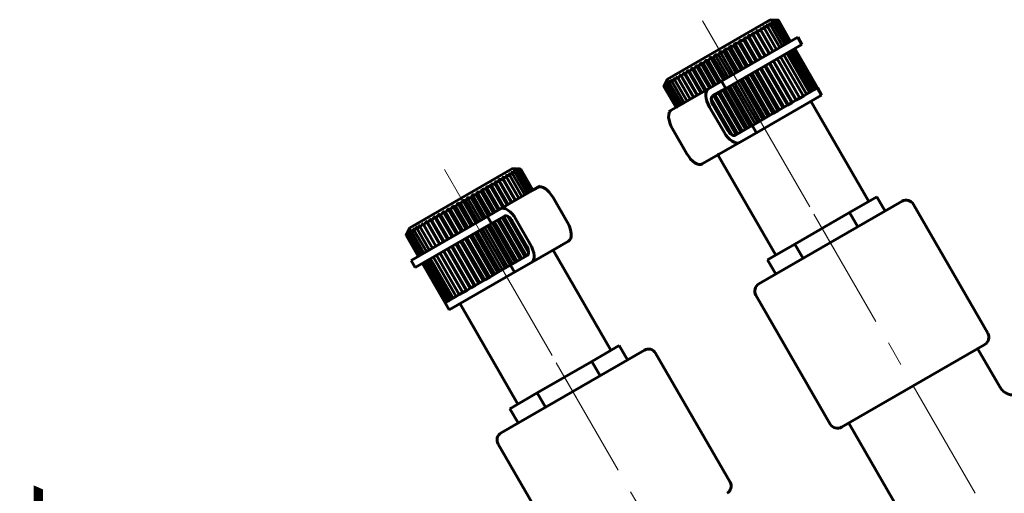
# Model space of a CAD drawing. Header units: millimetres. Extents: x 0 to 210, y 0 to 297.
# Tile 4 of 6: x 45 to 105, y 151 to 179. Entities that reach past the tile are written whole.
import ezdxf

# ---------------------------------------------------------------- set-up
doc = ezdxf.new("R2010")
doc.units = ezdxf.units.MM
for name, pattern in [('K5LT_AXLED', [12, 7.5, -1.5, 1.5, -1.5]), ('K5LT_BASIC', [0]), ('K5LT_THIN', [0])]:
    doc.linetypes.add(name, pattern=pattern)
doc.layers.add('Системный слой', color=7, linetype='Continuous')
doc.layers.add('Системный слой (1)', color=7, linetype='Continuous', true_color=0x6c6c6c)
doc.styles.add('KDIMTEXTSTYLE', font='txt', dxfattribs={"width": 0.96, "oblique": 15, "height": 5})
doc.styles.add('KTEXTSTYLE', font='txt', dxfattribs={"width": 0.96, "height": 5})
doc.dimstyles.new('KDIMSTYLE (1.00)', dxfattribs={"dimtxt": 5, "dimasz": 1, "dimexe": 2, "dimexo": 0, "dimgap": 1, "dimtad": 1, "dimtxsty": 'KDIMTEXTSTYLE', "dimsah": 1, "dimcen": 0, "dimdle": 1, "dimadec": 0, "dimazin": 0, "dimtfac": 0.667, "dimtmove": 0, "dimatfit": 3, "dimfxl": 1, "dimtvp": 1, "dimtolj": 1, "dimtzin": 0, "dimarcsym": 0})

# ---------------------------------------------------------------- blocks, each defined once
blk = doc.blocks.new('U0')
at = {"layer": 'Системный слой (1)', "color": 143, "linetype": 'K5LT_BASIC', "lineweight": 60, "true_color": 0x33acca}
for p, q in [((87.526, 175.494), (92.135, 178.156)), ((84.788, 173.914), (84.83, 173.938)), ((84.899, 173.978), (85.265, 174.189)), ((84.341, 173.656), (84.485, 173.739))]:
    blk.add_line(p, q, dxfattribs=at)
blk = doc.blocks.new('U1')
at = {"layer": 'Системный слой (1)', "color": 143, "linetype": 'K5LT_BASIC', "lineweight": 60, "true_color": 0x33acca}
for p, q in [((89.633, 172.381), (93.577, 174.658)), ((87.299, 171.033), (87.383, 171.081))]:
    blk.add_line(p, q, dxfattribs=at)
blk = doc.blocks.new('U2')
at = {"layer": 'Системный слой (1)', "color": 143, "linetype": 'K5LT_BASIC', "lineweight": 60, "true_color": 0x33acca}
for p, q in [((77.989, 165.658), (77.339, 165.283)), ((75.006, 163.936), (71.061, 161.658))]:
    blk.add_line(p, q, dxfattribs=at)
blk = doc.blocks.new('U3')
at = {"layer": 'Системный слой (1)', "color": 143, "linetype": 'K5LT_BASIC', "lineweight": 60, "true_color": 0x33acca}
for p, q in [((82.855, 159.23), (78.525, 156.73)), ((78.525, 156.73), (74.195, 154.23))]:
    blk.add_line(p, q, dxfattribs=at)
blk = doc.blocks.new('U4')
at = {"layer": 'Системный слой (1)', "color": 143, "linetype": 'K5LT_BASIC', "lineweight": 60, "true_color": 0x33acca}
for p, q in [((76.547, 169.156), (76.1, 168.898)), ((75.893, 168.778), (75.771, 168.708)), ((76.058, 168.873), (75.989, 168.834)), ((73.362, 167.317), (68.753, 164.656))]:
    blk.add_line(p, q, dxfattribs=at)
blk = doc.blocks.new('D0')
at = {"layer": 'Системный слой (1)'}
for points in [[(54.124, 141.604), (53.465, 146.604), (52.807, 141.604), (53.465, 142.104)], [(53.465, 131.604), (54.124, 136.604), (53.465, 136.104), (52.807, 136.604)]]:
    blk.add_hatch(color=7, dxfattribs=at).paths.add_polyline_path(points)
at = {"layer": 'Системный слой (1)', "color": 7, "linetype": 'K5LT_THIN', "lineweight": 18, "true_color": 0xffffff}
for p, q in [((65.332, 146.604), (51.465, 146.604)), ((52.807, 141.604), (53.465, 146.604)), ((53.465, 146.604), (54.124, 141.604)), ((53.465, 146.604), (53.465, 131.604)), ((53.465, 142.104), (52.807, 141.604)), ((54.124, 141.604), (53.465, 142.104)), ((53.465, 131.604), (52.807, 136.604)), ((52.807, 136.604), (53.465, 136.104)), ((53.465, 136.104), (54.124, 136.604)), ((54.124, 136.604), (53.465, 131.604)), ((65.332, 131.604), (51.465, 131.604))]:
    blk.add_line(p, q, dxfattribs=at)
blk.add_wipeout([(52.465, 132.572), (45.084, 132.572), (45.084, 145.114), (52.465, 145.114)]).dxf.layer = 'Системный слой (1)'
at = {"layer": 'Системный слой (1)', "color": 7, "insert": (45.878, 132.572), "char_height": 5, "attachment_point": 1, "rotation": 90, "style": 'KTEXTSTYLE'}
blk.add_mtext('\\fArial|b0|c204|p34;\\H5.0;\\W1.000;\\Q15;\\fGOST Type AU|b0|i0|c204|p34;\\Q15;\\W0.960;DN15', dxfattribs=at)
blk = doc.blocks.new('KDIMARROW_01')
at = {"layer": 'Системный слой'}
blk.add_hatch(color=0, dxfattribs=at).paths.add_polyline_path([(-5, -0.658), (0, 0), (-5, 0.658), (-4.5, 0)])
at = {"layer": 'Системный слой', "color": 0, "linetype": 'K5LT_THIN', "lineweight": 18}
for p, q in [((-4.5, 0), (-5, 0.658)), ((-5, 0.658), (0, 0)), ((0, 0), (-5, -0.658)), ((-5, -0.658), (-4.5, 0))]:
    blk.add_line(p, q, dxfattribs=at)
at = {"layer": 'Системный слой (1)', "color": 0, "linetype": 'K5LT_THIN', "lineweight": 18}
blk.add_line((110.17, 139.104), (109.17, 139.104), dxfattribs=at)

msp = doc.modelspace()

# ---------------------------------------------------------------- linework, layer by layer
at = {"layer": 'Системный слой (1)', "color": 143, "linetype": 'K5LT_BASIC', "lineweight": 60, "true_color": 0x33acca}
for p, q in [((84.255, 175.627), (90.472, 179.216)), ((90.472, 179.216), (90.967, 179.18)), ((90.64, 177.292), (89.852, 178.657)), ((89.852, 178.657), (89.896, 178.562)), ((90.847, 177.412), (90.111, 178.686)), ((91.041, 177.524), (90.305, 178.798)), ((91.212, 177.623), (90.476, 178.897)), ((91.359, 177.708), (90.624, 178.982)), ((91.482, 177.778), (90.746, 179.053)), ((91.578, 177.834), (90.842, 179.108)), ((91.647, 177.873), (90.911, 179.148)), ((91.689, 177.898), (90.953, 179.172)), ((91.702, 177.906), (90.967, 179.18)), ((89.676, 176.736), (88.888, 178.1)), ((89.88, 176.853), (89.144, 178.128)), ((89.939, 176.888), (89.151, 178.253)), ((90.189, 177.032), (89.401, 178.397)), ((90.147, 177.007), (89.411, 178.282)), ((90.423, 177.167), (89.635, 178.532)), ((90.398, 177.153), (89.662, 178.427)), ((90.632, 177.288), (89.896, 178.562)), ((92.135, 178.156), (92.385, 177.723)), ((88.528, 176.073), (87.74, 177.438)), ((92.385, 177.723), (87.776, 175.061)), ((88.703, 176.174), (87.967, 177.449)), ((88.825, 176.244), (88.037, 177.609)), ((89.009, 176.351), (88.273, 177.625)), ((89.116, 176.412), (88.328, 177.777)), ((89.309, 176.524), (88.573, 177.798)), ((89.401, 176.577), (88.613, 177.942)), ((89.6, 176.692), (88.864, 177.966)), ((93.272, 175.059), (91.897, 177.44)), ((93.314, 175.083), (91.939, 177.465)), ((93.327, 175.091), (91.952, 177.473)), ((87.635, 175.557), (86.847, 176.922)), ((87.773, 175.637), (87.038, 176.912)), ((87.931, 175.728), (87.143, 177.093)), ((88.083, 175.816), (87.347, 177.09)), ((88.23, 175.901), (87.442, 177.266)), ((88.394, 175.995), (87.658, 177.27)), ((92.257, 174.473), (90.882, 176.855)), ((92.265, 174.478), (90.89, 176.859)), ((92.472, 174.597), (91.097, 176.979)), ((92.666, 174.709), (91.291, 177.091)), ((92.837, 174.808), (91.462, 177.189)), ((92.984, 174.893), (91.609, 177.275)), ((93.107, 174.963), (91.732, 177.345)), ((93.203, 175.019), (91.828, 177.401)), ((86.523, 174.915), (85.735, 176.28)), ((86.786, 175.067), (85.998, 176.432)), ((86.877, 175.12), (86.141, 176.394)), ((87.06, 175.225), (86.272, 176.59)), ((87.168, 175.288), (86.432, 176.562)), ((87.344, 175.389), (86.556, 176.754)), ((87.468, 175.461), (86.732, 176.735)), ((91.225, 173.877), (89.85, 176.259)), ((91.301, 173.921), (89.926, 176.302)), ((91.505, 174.039), (90.13, 176.42)), ((91.564, 174.073), (90.189, 176.455)), ((91.772, 174.193), (90.397, 176.574)), ((91.814, 174.217), (90.439, 176.599)), ((92.023, 174.338), (90.648, 176.72)), ((92.048, 174.353), (90.673, 176.734)), ((85.629, 174.399), (84.841, 175.764)), ((84.894, 175.674), (84.841, 175.764)), ((85.63, 174.399), (84.894, 175.674)), ((85.825, 174.512), (85.037, 175.877)), ((85.844, 174.523), (85.109, 175.798)), ((86.041, 174.637), (85.253, 176.002)), ((86.079, 174.659), (85.343, 175.933)), ((86.274, 174.771), (85.486, 176.136)), ((86.33, 174.804), (85.594, 176.078)), ((86.597, 174.958), (85.861, 176.232)), ((90.153, 173.258), (88.778, 175.64)), ((90.328, 173.359), (88.953, 175.741)), ((90.45, 173.43), (89.075, 175.811)), ((90.634, 173.536), (89.259, 175.918)), ((90.741, 173.598), (89.366, 175.979)), ((90.934, 173.709), (89.559, 176.091)), ((91.026, 173.762), (89.651, 176.144)), ((84.255, 175.627), (84.038, 175.18)), ((84.774, 173.906), (84.038, 175.18)), ((84.788, 173.914), (84.052, 175.188)), ((84.83, 173.938), (84.094, 175.212)), ((84.899, 173.978), (84.163, 175.252)), ((84.995, 174.033), (84.259, 175.308)), ((85.117, 174.104), (84.381, 175.378)), ((85.265, 174.189), (84.529, 175.463)), ((85.436, 174.288), (84.7, 175.562)), ((87.526, 175.494), (86.735, 175.038)), ((86.985, 174.605), (87.776, 175.061)), ((87.526, 175.494), (87.776, 175.061)), ((89.26, 172.743), (87.885, 175.124)), ((89.398, 172.823), (88.023, 175.204)), ((89.556, 172.914), (88.181, 175.295)), ((89.708, 173.001), (88.333, 175.383)), ((89.855, 173.086), (88.48, 175.468)), ((90.019, 173.181), (88.644, 175.562)), ((93.203, 175.019), (93.272, 175.059)), ((93.272, 175.059), (93.314, 175.083)), ((93.314, 175.083), (93.327, 175.091)), ((93.577, 174.658), (93.327, 175.091)), ((84.485, 173.739), (86.735, 175.038)), ((88.411, 172.252), (87.036, 174.634)), ((88.502, 172.305), (87.127, 174.687)), ((88.685, 172.411), (87.31, 174.792)), ((88.793, 172.473), (87.418, 174.855)), ((88.969, 172.575), (87.594, 174.956)), ((89.093, 172.646), (87.718, 175.028)), ((92.023, 174.338), (92.257, 174.473)), ((92.257, 174.473), (92.472, 174.597)), ((92.472, 174.597), (92.666, 174.709)), ((92.666, 174.709), (92.837, 174.808)), ((92.837, 174.808), (92.984, 174.893)), ((92.984, 174.893), (93.107, 174.963)), ((93.107, 174.963), (93.203, 175.019)), ((86.802, 173.922), (87.677, 172.406)), ((88.164, 172.243), (86.904, 174.425)), ((87.947, 172.448), (86.973, 174.135)), ((87.893, 172.531), (87.018, 174.047)), ((90.934, 173.709), (91.225, 173.877)), ((91.225, 173.877), (91.505, 174.039)), ((91.505, 174.039), (91.772, 174.193)), ((91.772, 174.193), (92.023, 174.338)), ((96.428, 168.221), (92.928, 174.283)), ((84.341, 173.656), (84.37, 173.607)), ((90.019, 173.181), (90.328, 173.359)), ((90.328, 173.359), (90.634, 173.536)), ((90.634, 173.536), (90.934, 173.709)), ((89.383, 172.814), (88.36, 172.223)), ((89.383, 172.814), (89.398, 172.823)), ((89.383, 172.814), (89.633, 172.381)), ((89.398, 172.823), (89.708, 173.001)), ((89.708, 173.001), (90.019, 173.181)), ((85.427, 171.107), (84.552, 172.623)), ((88.61, 171.79), (89.633, 172.381)), ((88.61, 171.79), (86.36, 170.491)), ((90.799, 164.971), (87.299, 171.033)), ((68.667, 166.627), (74.883, 170.216)), ((75.259, 168.412), (74.471, 169.777)), ((74.471, 169.777), (74.523, 169.686)), ((75.259, 168.412), (74.523, 169.686)), ((75.452, 168.524), (74.717, 169.798)), ((74.883, 170.216), (75.378, 170.18)), ((75.624, 168.623), (74.888, 169.897)), ((75.771, 168.708), (75.035, 169.982)), ((75.893, 168.778), (75.157, 170.053)), ((75.989, 168.834), (75.253, 170.108)), ((76.058, 168.873), (75.322, 170.148)), ((76.1, 168.898), (75.364, 170.172)), ((76.114, 168.906), (75.378, 170.18)), ((74.103, 167.744), (73.315, 169.109)), ((74.291, 167.853), (73.556, 169.128)), ((74.366, 167.896), (73.578, 169.261)), ((74.558, 168.007), (73.822, 169.282)), ((74.615, 168.04), (73.827, 169.405)), ((74.848, 168.175), (74.06, 169.539)), ((74.81, 168.153), (74.074, 169.427)), ((75.063, 168.299), (74.275, 169.664)), ((75.044, 168.288), (74.308, 169.562)), ((76.575, 169.107), (76.547, 169.156)), ((73.253, 167.254), (72.465, 168.619)), ((73.421, 167.351), (72.685, 168.625)), ((73.544, 167.422), (72.756, 168.787)), ((73.72, 167.524), (72.985, 168.798)), ((73.828, 167.586), (73.04, 168.951)), ((74.011, 167.692), (73.276, 168.966)), ((76.403, 169.073), (74.153, 167.774)), ((95.264, 167.549), (96.916, 168.502)), ((97.416, 167.636), (96.916, 168.502)), ((72.064, 166.567), (71.276, 167.932)), ((72.185, 166.637), (71.449, 167.912)), ((72.36, 166.738), (71.572, 168.103)), ((72.494, 166.816), (71.759, 168.09)), ((72.658, 166.911), (71.87, 168.275)), ((72.805, 166.995), (72.069, 168.27)), ((72.957, 167.083), (72.169, 168.448)), ((73.115, 167.174), (72.379, 168.449)), ((78.211, 166.941), (77.336, 168.457)), ((98.443, 168.23), (89.783, 163.23)), ((103.626, 160.253), (99.126, 168.047)), ((71.212, 166.076), (70.424, 167.441)), ((71.288, 166.12), (70.553, 167.394)), ((71.488, 166.235), (70.7, 167.599)), ((71.579, 166.288), (70.844, 167.562)), ((71.772, 166.399), (70.984, 167.764)), ((71.879, 166.461), (71.143, 167.735)), ((73.362, 167.317), (74.153, 167.774)), ((73.362, 167.317), (73.612, 166.884)), ((74.403, 167.341), (73.612, 166.884)), ((75.728, 164.93), (74.353, 167.311)), ((75.859, 165.138), (74.599, 167.321)), ((91.962, 165.643), (95.264, 167.549)), ((95.764, 166.683), (95.264, 167.549)), ((69.003, 164.223), (73.612, 166.884)), ((69.52, 166.798), (69.46, 166.884)), ((70.248, 165.519), (69.46, 166.884)), ((70.256, 165.523), (69.52, 166.798)), ((70.465, 165.644), (69.677, 167.009)), ((70.49, 165.659), (69.754, 166.933)), ((70.699, 165.779), (69.911, 167.144)), ((70.742, 165.804), (70.006, 167.078)), ((70.949, 165.924), (70.161, 167.288)), ((71.008, 165.958), (70.273, 167.232)), ((74.74, 164.359), (73.365, 166.741)), ((74.878, 164.439), (73.503, 166.821)), ((75.046, 164.536), (73.671, 166.918)), ((75.169, 164.607), (73.794, 166.989)), ((75.345, 164.709), (73.97, 167.091)), ((75.453, 164.771), (74.078, 167.153)), ((75.636, 164.877), (74.261, 167.259)), ((75.79, 165.429), (74.816, 167.116)), ((75.745, 165.517), (74.87, 167.033)), ((75.086, 167.158), (75.961, 165.642)), ((68.667, 166.627), (68.45, 166.18)), ((69.186, 164.906), (68.45, 166.18)), ((69.2, 164.914), (68.464, 166.188)), ((69.241, 164.938), (68.506, 166.212)), ((69.311, 164.978), (68.575, 166.252)), ((69.407, 165.033), (68.671, 166.308)), ((69.529, 165.104), (68.793, 166.378)), ((69.676, 165.189), (68.94, 166.463)), ((69.847, 165.288), (69.112, 166.562)), ((70.041, 165.399), (69.305, 166.674)), ((73.689, 163.753), (72.314, 166.134)), ((73.81, 163.823), (72.435, 166.204)), ((73.985, 163.924), (72.61, 166.305)), ((74.119, 164.001), (72.744, 166.383)), ((74.283, 164.096), (72.908, 166.478)), ((74.43, 164.181), (73.055, 166.562)), ((74.582, 164.268), (73.207, 166.65)), ((72.633, 163.143), (71.258, 165.525)), ((72.837, 163.261), (71.462, 165.643)), ((72.913, 163.305), (71.538, 165.687)), ((73.113, 163.42), (71.738, 165.802)), ((73.204, 163.473), (71.829, 165.855)), ((73.397, 163.584), (72.022, 165.966)), ((73.504, 163.646), (72.129, 166.028)), ((76.028, 164.526), (78.278, 165.825)), ((90.311, 164.689), (91.962, 165.643)), ((92.462, 164.777), (91.962, 165.643)), ((71.666, 162.585), (70.291, 164.966)), ((71.873, 162.705), (70.498, 165.086)), ((71.881, 162.709), (70.506, 165.09)), ((72.09, 162.83), (70.715, 165.211)), ((72.115, 162.844), (70.74, 165.226)), ((72.324, 162.965), (70.949, 165.346)), ((72.367, 162.989), (70.992, 165.371)), ((72.574, 163.109), (71.199, 165.491)), ((74.756, 164.369), (75.778, 164.959)), ((77.339, 165.283), (80.839, 159.221)), ((69.003, 164.223), (68.753, 164.656)), ((70.811, 162.091), (69.436, 164.473)), ((70.825, 162.099), (69.45, 164.481)), ((70.866, 162.123), (69.491, 164.505)), ((70.936, 162.163), (69.561, 164.545)), ((71.032, 162.219), (69.657, 164.6)), ((71.154, 162.289), (69.779, 164.671)), ((71.301, 162.374), (69.926, 164.756)), ((71.472, 162.473), (70.097, 164.855)), ((74.74, 164.359), (74.43, 164.181)), ((74.756, 164.369), (74.74, 164.359)), ((74.756, 164.369), (75.006, 163.936)), ((76.028, 164.526), (75.006, 163.936)), ((90.811, 163.823), (90.311, 164.689)), ((73.81, 163.823), (73.504, 163.646)), ((74.119, 164.001), (73.81, 163.823)), ((74.43, 164.181), (74.119, 164.001)), ((72.633, 163.143), (72.367, 162.989)), ((72.913, 163.305), (72.633, 163.143)), ((73.204, 163.473), (72.913, 163.305)), ((73.504, 163.646), (73.204, 163.473)), ((71.666, 162.585), (71.472, 162.473)), ((71.881, 162.709), (71.666, 162.585)), ((72.115, 162.844), (71.881, 162.709)), ((72.367, 162.989), (72.115, 162.844)), ((94.1, 154.753), (89.6, 162.547)), ((70.825, 162.099), (70.811, 162.091)), ((70.811, 162.091), (71.061, 161.658)), ((70.866, 162.123), (70.825, 162.099)), ((70.936, 162.163), (70.866, 162.123)), ((71.032, 162.219), (70.936, 162.163)), ((71.154, 162.289), (71.032, 162.219)), ((71.301, 162.374), (71.154, 162.289)), ((71.472, 162.473), (71.301, 162.374)), ((71.71, 162.033), (75.21, 155.971)), ((94.783, 154.57), (103.443, 159.57)), ((81.327, 159.502), (79.676, 158.549)), ((81.827, 158.636), (81.327, 159.502)), ((83.538, 159.047), (88.038, 151.253)), ((103.01, 159.32), (104.343, 157.011)), ((79.676, 158.549), (76.374, 156.643)), ((80.176, 157.683), (79.676, 158.549)), ((76.374, 156.643), (74.723, 155.689)), ((76.874, 155.777), (76.374, 156.643)), ((75.223, 154.823), (74.723, 155.689)), ((95.216, 154.82), (99.093, 148.104)), ((74.012, 153.547), (76.607, 149.051))]:
    msp.add_line(p, q, dxfattribs=at)
at = {"layer": 'Системный слой (1)', "color": 30, "linetype": 'K5LT_AXLED', "lineweight": 18, "true_color": 0xff8000}
for p, q in [((86.363, 179.153), (88.503, 175.448)), ((89.113, 174.39), (94.613, 164.864)), ((70.775, 170.153), (72.914, 166.448)), ((93.113, 167.462), (104.531, 147.686)), ((73.525, 165.39), (79.025, 155.864)), ((77.525, 158.462), (84.275, 146.771))]:
    msp.add_line(p, q, dxfattribs=at)
at = {"layer": 'Системный слой (1)', "color": 143, "linetype": 'K5LT_BASIC', "lineweight": 60, "true_color": 0x33acca}
for centre, start, end in [((98.693, 167.797), 30, 120), ((90.033, 162.797), 120, 210), ((103.193, 160.003), 300, 30), ((83.105, 158.797), 30, 120), ((74.445, 153.797), 120, 210), ((94.533, 155.003), 210, 300), ((87.605, 151.003), 300, 30)]:
    msp.add_arc(centre, 0.5, start, end, dxfattribs=at)
for centre, major_axis, start_param, end_param in [((87.235, 174.172), (-0.5, 0.866), 0, 1.570796), ((87.235, 174.172), (0.25, -0.433), 3.141593, 4.712389), ((84.985, 172.873), (0.5, -0.866), 3.141593, 4.712389), ((88.11, 172.656), (0.5, -0.866), 4.712389, 6.283185), ((88.11, 172.656), (0.25, -0.433), 4.712389, 6.283185), ((85.86, 171.357), (0.5, -0.866), 4.712389, 6.283185), ((76.903, 168.207), (-0.5, 0.866), 4.712389, 6.283185), ((74.653, 166.908), (-0.5, 0.866), 4.712389, 6.283185), ((74.653, 166.908), (-0.25, 0.433), 4.712389, 6.283185), ((77.778, 166.691), (0.5, -0.866), 0, 1.570796), ((75.528, 165.392), (0.25, -0.433), 0, 1.570796), ((75.528, 165.392), (-0.5, 0.866), 3.141593, 4.712389)]:
    msp.add_ellipse(centre, major_axis=major_axis, ratio=0.5, start_param=start_param, end_param=end_param, dxfattribs=at)
for points, weights in [([(90.111, 178.686), (89.978, 178.673), (89.852, 178.657)], [1.03936064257, 1.03682391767, 1.0333128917]), ([(90.305, 178.798), (90.174, 178.786), (90.049, 178.771)], [1.03909979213, 1.03655515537, 1.03303652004]), ([(90.049, 178.771), (90.079, 178.73), (90.111, 178.686)], [1.01689838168, 1.02046083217, 1.02318281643]), ([(90.476, 178.897), (90.348, 178.886), (90.225, 178.873)], [1.03871540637, 1.0361591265, 1.03262929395]), ([(90.225, 178.873), (90.264, 178.837), (90.305, 178.798)], [1.01788711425, 1.02142590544, 1.02412326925]), ([(90.624, 178.982), (90.498, 178.973), (90.379, 178.961)], [1.03821290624, 1.03564143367, 1.0320969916]), ([(90.379, 178.961), (90.426, 178.931), (90.476, 178.897)], [1.01888043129, 1.02239536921, 1.02506791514]), ([(90.746, 179.053), (90.625, 179.046), (90.51, 179.037)], [1.03676759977, 1.03413573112, 1.03053268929]), ([(90.51, 179.037), (90.565, 179.011), (90.624, 178.982)], [1.01986984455, 1.02336093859, 1.02600868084]), ([(90.842, 179.108), (90.726, 179.104), (90.615, 179.098)], [1.03013898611, 1.02718891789, 1.02327632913]), ([(90.615, 179.098), (90.679, 179.077), (90.746, 179.053)], [1.02014581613, 1.02364420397, 1.02629904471]), ([(90.911, 179.148), (90.8, 179.147), (90.696, 179.144)], [1.02547261, 1.02230540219, 1.01818184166]), ([(90.696, 179.144), (90.767, 179.127), (90.842, 179.108)], [1.01590668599, 1.0196093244, 1.02247310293]), ([(90.953, 179.172), (90.848, 179.175), (90.75, 179.175)], [1.02225988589, 1.0190013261, 1.01479023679]), ([(90.75, 179.175), (90.828, 179.163), (90.911, 179.148)], [1.01316200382, 1.01700067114, 1.0200035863]), ([(90.777, 179.191), (90.863, 179.183), (90.953, 179.172)], [1.01170838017, 1.01558269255, 1.01862269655]), ([(90.967, 179.18), (90.869, 179.187), (90.777, 179.191)], [1.02068640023, 1.01738494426, 1.01313282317]), ([(88.888, 178.1), (88.876, 178.036), (88.864, 177.966)], [1.02071205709, 1.02418278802, 1.02680935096]), ([(89.144, 178.128), (89.013, 178.115), (88.888, 178.1)], [1.03912146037, 1.03657748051, 1.03305947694]), ([(89.151, 178.253), (89.147, 178.192), (89.144, 178.128)], [1.01973310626, 1.02322750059, 1.0258786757]), ([(89.411, 178.282), (89.278, 178.268), (89.151, 178.253)], [1.03937376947, 1.03683744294, 1.03332680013]), ([(89.662, 178.427), (89.528, 178.413), (89.401, 178.397)], [1.03949862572, 1.03696608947, 1.03345909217]), ([(89.401, 178.397), (89.405, 178.342), (89.411, 178.282)], [1.01874262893, 1.02226088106, 1.02493687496]), ([(89.896, 178.562), (89.763, 178.548), (89.635, 178.532)], [1.03949422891, 1.03696155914, 1.03345443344]), ([(89.635, 178.532), (89.648, 178.482), (89.662, 178.427)], [1.01774945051, 1.02129154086, 1.02399233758]), ([(87.74, 177.438), (87.699, 177.357), (87.658, 177.27)], [1.02432738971, 1.02771000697, 1.03024496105]), ([(87.967, 177.449), (87.851, 177.444), (87.74, 177.438)], [1.03693443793, 1.03432445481, 1.03074298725]), ([(88.037, 177.609), (88.002, 177.531), (87.967, 177.449)], [1.02348743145, 1.02689062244, 1.02944696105]), ([(88.273, 177.625), (88.152, 177.618), (88.037, 177.609)], [1.03764426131, 1.0350556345, 1.03149469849]), ([(88.328, 177.777), (88.301, 177.704), (88.273, 177.625)], [1.02259861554, 1.02602350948, 1.02860240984]), ([(88.573, 177.798), (88.447, 177.789), (88.328, 177.777)], [1.03825062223, 1.03568028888, 1.03213694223]), ([(88.613, 177.942), (88.593, 177.872), (88.573, 177.798)], [1.02167034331, 1.02511782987, 1.02772022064]), ([(88.864, 177.966), (88.735, 177.955), (88.613, 177.942)], [1.03874530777, 1.03618993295, 1.03266097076]), ([(86.847, 176.922), (86.79, 176.832), (86.732, 176.735)], [1.02646388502, 1.0297938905, 1.03227417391]), ([(87.038, 176.912), (86.94, 176.918), (86.847, 176.922)], [1.03428197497, 1.03159274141, 1.02793511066]), ([(87.143, 177.093), (87.091, 177.005), (87.038, 176.912)], [1.02582422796, 1.02917002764, 1.03166672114]), ([(87.347, 177.09), (87.242, 177.093), (87.143, 177.093)], [1.03524270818, 1.03258207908, 1.02895193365]), ([(87.442, 177.266), (87.395, 177.181), (87.347, 177.09)], [1.02510927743, 1.02847268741, 1.03098768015]), ([(87.658, 177.27), (87.547, 177.269), (87.442, 177.266)], [1.03613050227, 1.03349640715, 1.02989176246]), ([(85.735, 176.28), (85.665, 176.182), (85.594, 176.078)], [1.02812942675, 1.03141813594, 1.03385552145]), ([(85.861, 176.232), (85.796, 176.258), (85.735, 176.28)], [1.02993867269, 1.02712152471, 1.02334105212]), ([(85.998, 176.432), (85.93, 176.335), (85.861, 176.232)], [1.02785863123, 1.03115407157, 1.03359844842]), ([(86.141, 176.394), (86.067, 176.415), (85.998, 176.432)], [1.03107651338, 1.02829265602, 1.02454414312]), ([(86.272, 176.59), (86.207, 176.495), (86.141, 176.394)], [1.02748743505, 1.03079209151, 1.03324604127]), ([(86.432, 176.562), (86.35, 176.578), (86.272, 176.59)], [1.03218730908, 1.02943610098, 1.02571893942]), ([(86.556, 176.754), (86.495, 176.661), (86.432, 176.562)], [1.02702056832, 1.03033679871, 1.03280277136]), ([(86.732, 176.735), (86.641, 176.746), (86.556, 176.754)], [1.03325965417, 1.03054010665, 1.026853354]), ([(84.666, 175.663), (84.598, 175.566), (84.529, 175.463)], [1.02387788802, 1.02649782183, 1.02826727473]), ([(84.7, 175.562), (84.682, 175.615), (84.666, 175.663)], [1.02317241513, 1.02079233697, 1.01745235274]), ([(84.841, 175.764), (84.771, 175.666), (84.7, 175.562)], [1.02521162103, 1.02800918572, 1.02995579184]), ([(85.037, 175.877), (84.966, 175.779), (84.894, 175.674)], [1.02657366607, 1.02956980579, 1.03171463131]), ([(85.109, 175.798), (85.071, 175.84), (85.037, 175.877)], [1.0258819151, 1.02306295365, 1.01928455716]), ([(85.253, 176.002), (85.181, 175.903), (85.109, 175.798)], [1.02793176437, 1.03114430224, 1.03350532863]), ([(85.343, 175.933), (85.296, 175.969), (85.253, 176.002)], [1.02762574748, 1.024741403, 1.02089644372]), ([(85.486, 176.136), (85.415, 176.038), (85.343, 175.933)], [1.02829632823, 1.03158088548, 1.03401395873]), ([(85.594, 176.078), (85.538, 176.109), (85.486, 176.136)], [1.02878487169, 1.02593412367, 1.0221214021]), ([(84.123, 175.349), (84.081, 175.267), (84.038, 175.18)], [1.01786594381, 1.02001041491, 1.02130802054]), ([(84.149, 175.364), (84.101, 175.279), (84.052, 175.188)], [1.01855187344, 1.02069507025, 1.02199082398]), ([(84.052, 175.188), (84.087, 175.272), (84.123, 175.349)], [1.02350129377, 1.02210859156, 1.01975016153]), ([(84.201, 175.395), (84.148, 175.306), (84.094, 175.212)], [1.01937476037, 1.02155078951, 1.02287877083]), ([(84.094, 175.212), (84.121, 175.291), (84.149, 175.364)], [1.02306670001, 1.0215901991, 1.01914877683]), ([(84.28, 175.44), (84.222, 175.349), (84.163, 175.252)], [1.0203318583, 1.02257384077, 1.02396714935]), ([(84.163, 175.252), (84.182, 175.326), (84.201, 175.395)], [1.02282326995, 1.02122724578, 1.01866711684]), ([(84.384, 175.5), (84.322, 175.407), (84.259, 175.308)], [1.02141336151, 1.02375280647, 1.02524294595]), ([(84.259, 175.308), (84.269, 175.376), (84.28, 175.44)], [1.02274356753, 1.02099440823, 1.01828201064]), ([(84.513, 175.575), (84.448, 175.479), (84.381, 175.378)], [1.02260280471, 1.02506908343, 1.02668544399]), ([(84.381, 175.378), (84.382, 175.442), (84.384, 175.5)], [1.02279660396, 1.02086346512, 1.01796804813]), ([(84.529, 175.463), (84.52, 175.521), (84.513, 175.575)], [1.02295007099, 1.02080540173, 1.01769955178]), ([(74.523, 169.686), (74.396, 169.676), (74.275, 169.664)], [1.03402801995, 1.03159532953, 1.02831114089]), ([(74.717, 169.798), (74.591, 169.788), (74.471, 169.777)], [1.03388346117, 1.03144683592, 1.02815885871]), ([(74.888, 169.897), (74.764, 169.888), (74.646, 169.878)], [1.03363990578, 1.03119665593, 1.02790230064]), ([(74.646, 169.878), (74.68, 169.84), (74.717, 169.798)], [1.01959448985, 1.02347354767, 1.02639343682]), ([(75.035, 169.982), (74.914, 169.975), (74.799, 169.966)], [1.0333004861, 1.03084801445, 1.02754478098]), ([(74.799, 169.966), (74.842, 169.934), (74.888, 169.897)], [1.02081336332, 1.02466050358, 1.02754712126]), ([(75.157, 170.053), (75.04, 170.048), (74.928, 170.041)], [1.03286951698, 1.03040535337, 1.02709086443]), ([(74.928, 170.041), (74.98, 170.013), (75.035, 169.982)], [1.0220382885, 1.02585320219, 1.02870623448]), ([(75.253, 170.108), (75.14, 170.105), (75.032, 170.101)], [1.03235239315, 1.02987422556, 1.02654625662]), ([(75.032, 170.101), (75.093, 170.079), (75.157, 170.053)], [1.0232586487, 1.0270413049, 1.02986072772]), ([(75.322, 170.148), (75.214, 170.148), (75.111, 170.146)], [1.03175546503, 1.02926116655, 1.02591767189]), ([(75.111, 170.146), (75.18, 170.129), (75.253, 170.108)], [1.02446323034, 1.02821389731, 1.03099999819]), ([(75.364, 170.172), (75.261, 170.175), (75.164, 170.177)], [1.0307958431, 1.02832249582, 1.02500062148]), ([(75.164, 170.177), (75.241, 170.164), (75.322, 170.148)], [1.02564032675, 1.02935959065, 1.0321129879]), ([(75.378, 170.18), (75.281, 170.187), (75.19, 170.192)], [1.02996576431, 1.02748659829, 1.02415963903]), ([(75.19, 170.192), (75.274, 170.183), (75.364, 170.172)], [1.0265549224, 1.03020123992, 1.03288042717]), ([(73.315, 169.109), (73.295, 169.04), (73.276, 168.966)], [1.02454414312, 1.02829265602, 1.03107651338]), ([(73.556, 169.128), (73.432, 169.119), (73.315, 169.109)], [1.03359844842, 1.03115407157, 1.02785863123]), ([(73.578, 169.261), (73.566, 169.197), (73.556, 169.128)], [1.02334105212, 1.02712152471, 1.02993867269]), ([(73.822, 169.282), (73.697, 169.272), (73.578, 169.261)], [1.03385552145, 1.03141813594, 1.02812942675]), ([(73.827, 169.405), (73.824, 169.346), (73.822, 169.282)], [1.0221214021, 1.02593412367, 1.02878487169]), ([(74.074, 169.427), (73.947, 169.417), (73.827, 169.405)], [1.03401395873, 1.03158088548, 1.02829632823]), ([(74.308, 169.562), (74.181, 169.552), (74.06, 169.539)], [1.03407170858, 1.03164020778, 1.02835716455]), ([(74.06, 169.539), (74.066, 169.486), (74.074, 169.427)], [1.02089644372, 1.024741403, 1.02762574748]), ([(74.275, 169.664), (74.291, 169.615), (74.308, 169.562)], [1.01967683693, 1.02355374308, 1.02647138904]), ([(72.465, 168.619), (72.422, 168.537), (72.379, 168.449)], [1.02793511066, 1.03159274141, 1.03428197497]), ([(72.685, 168.625), (72.572, 168.623), (72.465, 168.619)], [1.03227417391, 1.0297938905, 1.02646388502]), ([(72.756, 168.787), (72.72, 168.709), (72.685, 168.625)], [1.026853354, 1.03054010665, 1.03325965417]), ([(72.985, 168.798), (72.868, 168.793), (72.756, 168.787)], [1.03280277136, 1.03033679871, 1.02702056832]), ([(73.04, 168.951), (73.012, 168.877), (72.985, 168.798)], [1.02571893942, 1.02943610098, 1.03218730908]), ([(73.276, 168.966), (73.155, 168.959), (73.04, 168.951)], [1.03324604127, 1.03079209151, 1.02748743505]), ([(71.276, 167.932), (71.21, 167.837), (71.143, 167.735)], [1.03149469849, 1.0350556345, 1.03764426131]), ([(71.449, 167.912), (71.36, 167.923), (71.276, 167.932)], [1.02944696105, 1.02689062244, 1.02348743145]), ([(71.572, 168.103), (71.511, 168.011), (71.449, 167.912)], [1.03074298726, 1.03432445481, 1.03693443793]), ([(71.759, 168.09), (71.663, 168.098), (71.572, 168.103)], [1.03024496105, 1.02771000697, 1.02432738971]), ([(71.87, 168.275), (71.815, 168.186), (71.759, 168.09)], [1.02989176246, 1.03349640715, 1.03613050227]), ([(72.069, 168.27), (71.967, 168.274), (71.87, 168.275)], [1.03098768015, 1.02847268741, 1.02510927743]), ([(72.169, 168.448), (72.119, 168.362), (72.069, 168.27)], [1.02895193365, 1.03258207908, 1.03524270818]), ([(72.379, 168.449), (72.271, 168.449), (72.169, 168.448)], [1.03166672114, 1.02917002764, 1.02582422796]), ([(70.424, 167.441), (70.349, 167.34), (70.273, 167.232)], [1.03305947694, 1.03657748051, 1.03912146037]), ([(70.553, 167.394), (70.487, 167.419), (70.424, 167.441)], [1.02680935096, 1.02418278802, 1.02071205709]), ([(70.7, 167.599), (70.627, 167.5), (70.553, 167.394)], [1.03266097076, 1.03618993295, 1.03874530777]), ([(70.844, 167.562), (70.77, 167.582), (70.7, 167.599)], [1.02772022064, 1.02511782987, 1.02167034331]), ([(70.984, 167.764), (70.914, 167.666), (70.844, 167.562)], [1.03213694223, 1.03568028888, 1.03825062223]), ([(71.143, 167.735), (71.061, 167.751), (70.984, 167.764)], [1.02860240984, 1.02602350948, 1.02259861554]), ([(69.263, 166.77), (69.188, 166.669), (69.112, 166.562)], [1.03303652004, 1.03655515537, 1.03909979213]), ([(69.305, 166.674), (69.283, 166.724), (69.263, 166.77)], [1.02318281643, 1.02046083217, 1.01689838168]), ([(69.46, 166.884), (69.384, 166.782), (69.305, 166.674)], [1.0333128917, 1.03682391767, 1.03936064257]), ([(69.677, 167.009), (69.599, 166.907), (69.52, 166.798)], [1.03345443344, 1.03696155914, 1.03949422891]), ([(69.754, 166.933), (69.714, 166.973), (69.677, 167.009)], [1.02399233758, 1.02129154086, 1.01774945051]), ([(69.911, 167.144), (69.833, 167.042), (69.754, 166.933)], [1.03345909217, 1.03696608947, 1.03949862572]), ([(70.006, 167.078), (69.957, 167.113), (69.911, 167.144)], [1.02493687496, 1.02226088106, 1.01874262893]), ([(70.161, 167.288), (70.084, 167.187), (70.006, 167.078)], [1.03332680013, 1.03683744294, 1.03937376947]), ([(70.273, 167.232), (70.215, 167.262), (70.161, 167.288)], [1.0258786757, 1.02322750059, 1.01973310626]), ([(68.535, 166.35), (68.493, 166.268), (68.45, 166.18)], [1.02786359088, 1.03152315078, 1.03421439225]), ([(68.563, 166.366), (68.513, 166.28), (68.464, 166.188)], [1.02888520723, 1.03251715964, 1.03517966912]), ([(68.464, 166.188), (68.5, 166.272), (68.535, 166.35)], [1.02956067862, 1.02700738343, 1.02360712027]), ([(68.617, 166.397), (68.561, 166.308), (68.506, 166.212)], [1.02983063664, 1.03343694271, 1.03607276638]), ([(68.506, 166.212), (68.534, 166.291), (68.563, 166.366)], [1.02872205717, 1.02614634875, 1.02272452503]), ([(68.697, 166.443), (68.636, 166.351), (68.575, 166.252)], [1.03068823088, 1.03427119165, 1.0368827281]), ([(68.575, 166.252), (68.596, 166.327), (68.617, 166.397)], [1.0278445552, 1.02524547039, 1.02180116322]), ([(68.803, 166.504), (68.737, 166.409), (68.671, 166.308)], [1.03144702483, 1.03500926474, 1.03759924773]), ([(68.671, 166.308), (68.684, 166.378), (68.697, 166.443)], [1.02693713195, 1.02431395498, 1.02084647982]), ([(68.933, 166.579), (68.864, 166.482), (68.793, 166.378)], [1.0320969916, 1.03564143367, 1.03821290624]), ([(68.793, 166.378), (68.797, 166.443), (68.803, 166.504)], [1.02600868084, 1.02336093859, 1.01986984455]), ([(68.94, 166.463), (68.936, 166.524), (68.933, 166.579)], [1.02506791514, 1.02239536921, 1.01888043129]), ([(69.087, 166.668), (69.014, 166.569), (68.94, 166.463)], [1.03262929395, 1.0361591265, 1.03871540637]), ([(69.112, 166.562), (69.098, 166.617), (69.087, 166.668)], [1.02412326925, 1.02142590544, 1.01788711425])]:
    msp.add_rational_spline(points, weights, degree=2, dxfattribs=at)
msp.add_open_spline([(106.075, 157.011), (106.075, 157.011), (106.074, 157.01), (106.074, 157.01), (106.074, 157.009), (106.073, 157.007), (106.072, 157.006), (106.07, 157.004), (106.069, 157.002), (106.066, 156.996), (106.064, 156.992), (106.057, 156.981), (106.052, 156.973), (106.038, 156.952), (106.028, 156.938), (105.998, 156.897), (105.977, 156.871), (105.925, 156.813), (105.894, 156.782), (105.826, 156.724), (105.791, 156.697), (105.717, 156.649), (105.678, 156.628), (105.6, 156.59), (105.56, 156.575), (105.477, 156.548), (105.435, 156.537), (105.347, 156.521), (105.303, 156.515), (105.214, 156.511), (105.17, 156.511), (105.084, 156.519), (105.041, 156.525), (104.959, 156.543), (104.919, 156.554), (104.837, 156.583), (104.796, 156.601), (104.714, 156.643), (104.675, 156.667), (104.599, 156.72), (104.562, 156.749), (104.495, 156.811), (104.464, 156.844), (104.4, 156.92), (104.37, 156.964), (104.343, 157.011)], degree=3, knots=[0, 0, 0, 0, 0.009325, 0.009325, 0.025645, 0.025645, 0.055952, 0.055952, 0.114236, 0.114236, 0.228473, 0.228473, 0.454614, 0.454614, 0.897569, 0.897569, 1.764822, 1.764822, 2.905447, 2.905447, 4.050665, 4.050665, 5.182816, 5.182816, 6.288732, 6.288732, 7.426923, 7.426923, 8.576938, 8.576938, 9.714707, 9.714707, 10.818876, 10.818876, 11.887971, 11.887971, 13.055055, 13.055055, 14.246759, 14.246759, 15.441284, 15.441284, 16.613005, 16.613005, 18, 18, 18, 18], dxfattribs=at)

# ---------------------------------------------------------------- block references
at = {"layer": 'Системный слой (1)'}
for name in ['U0', 'U1', 'U4', 'U2', 'U3']:
    msp.add_blockref(name, (0, 0), dxfattribs=at)

# ---------------------------------------------------------------- dimensions: what is measured, and where the dimension line sits
at = {"layer": 'Системный слой (1)', "color": 7}
dim = msp.add_linear_dim(base=(53.465, 146.604), p1=(65.332, 131.604), p2=(65.332, 146.604), angle=90, dimstyle='KDIMSTYLE (1.00)', override={"dimexo": 0, "dimpost": '\\fGOST Type AU|b0|c204|p34;\\H5.0;\\W0.960;\\Q15;\\fGOST Type AU|b0|i0|c204|p34;\\Q15;DN\\fGOST Type AU|b0|c204|p34;\\H5.0;\\W0.960;\\Q15;<>', "dimblk1": 'KDIMARROW_01', "dimblk2": 'KDIMARROW_01', "dimse1": 0, "dimse2": 0, "dimclrt": 7, "dimtol": 1, "dimtp": 0, "dimtm": 0, "dimtdec": 5, "dimtolj": 1}, dxfattribs=at)
dim.commit()
dim.dimension.update_dxf_attribs({"geometry": 'D0', "text_midpoint": (53.465, 139.104), "dimtype": 160})

doc.saveas('drawing.dxf')
